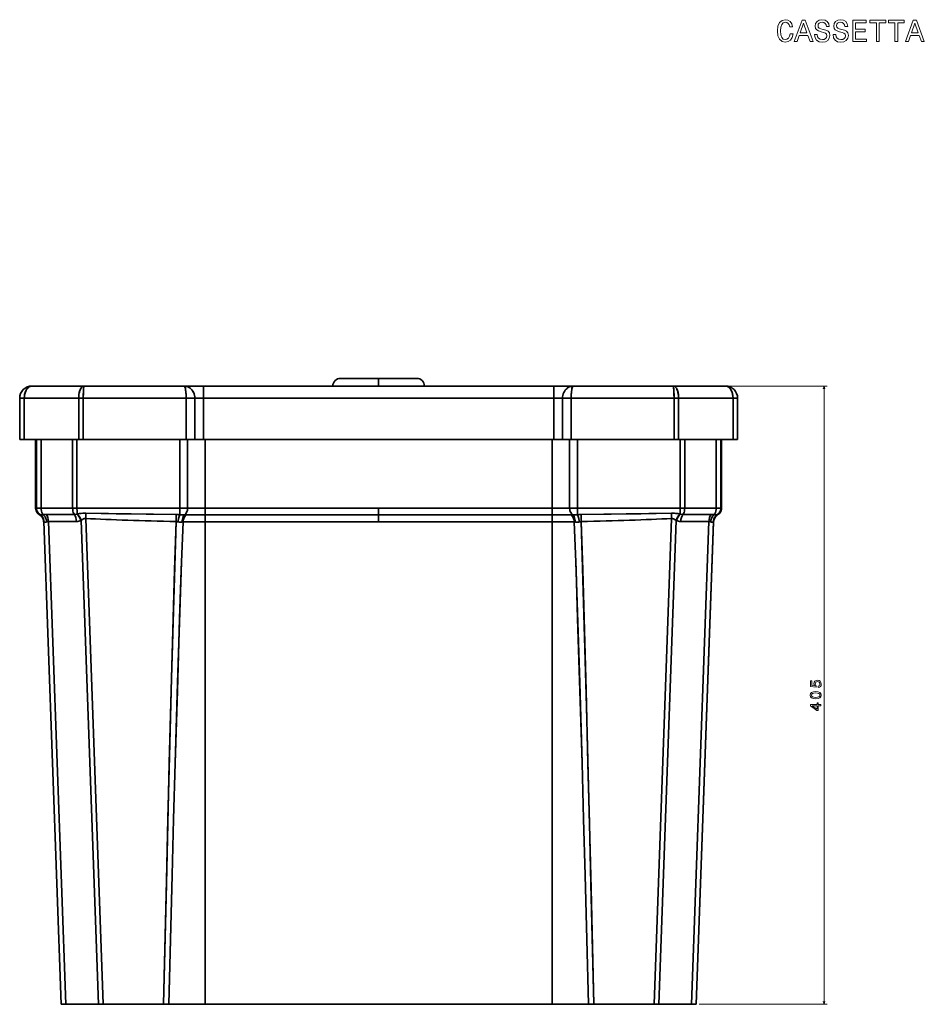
# Model space of a CAD drawing. Extents: x 359 to 1556, y 180 to 1517.
# Tile 2 of 3: x 359 to 952, y 872 to 1517. Entities that reach past the tile are written whole.
import ezdxf

# ---------------------------------------------------------------- set-up
doc = ezdxf.new("R2010")
doc.units = 0

msp = doc.modelspace()

# ---------------------------------------------------------------- linework, layer by layer
at = {"color": 7, "lineweight": 35, "ltscale": 0.000454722}
for p, q in [((367.5, 1277.27), (367.48, 1277.27)), ((821.52, 1277.27), (821.5, 1277.27))]:
    msp.add_line(p, q, dxfattribs=at)
at = {"color": 7, "lineweight": 35, "ltscale": 0.000458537}
msp.add_line((367.5, 1277.27), (367.48, 1277.27), dxfattribs=at)
at = {"color": 7, "lineweight": 35, "ltscale": 0.25}
for p, q in [((377.5, 1277.27), (367.5, 1277.27)), ((821.5, 1277.27), (811.5, 1277.27))]:
    msp.add_line(p, q, dxfattribs=at)
at = {"color": 7, "lineweight": 35}
for p, q in [((367.5, 1277.27), (401.64, 1277.27)), ((401.64, 1277.27), (367.5, 1277.27)), ((564.5, 1277.27), (377.5, 1277.27)), ((401.64, 1277.27), (467.16, 1277.27)), ((467.16, 1277.27), (401.64, 1277.27)), ((479.81, 1277.27), (709.19, 1277.27)), ((709.19, 1277.27), (479.81, 1277.27)), ((594.5, 1277.27), (564.5, 1277.27)), ((594.5, 1277.27), (564.5, 1277.27)), ((569.5, 1282.27), (594.5, 1282.27)), ((594.5, 1282.27), (569.5, 1282.27)), ((619.5, 1282.27), (594.5, 1282.27)), ((594.5, 1282.27), (619.5, 1282.27)), ((624.5, 1277.27), (594.5, 1277.27)), ((624.5, 1277.27), (594.5, 1277.27)), ((811.5, 1277.27), (624.5, 1277.27)), ((721.84, 1277.27), (787.36, 1277.27)), ((787.36, 1277.27), (721.84, 1277.27)), ((787.36, 1277.27), (821.5, 1277.27)), ((821.5, 1277.27), (787.36, 1277.27)), ((359.5, 1269.27), (359.5, 1242.27)), ((359.5, 1242.27), (359.5, 1269.27)), ((362.5, 1269.27), (362.5, 1242.27)), ((362.5, 1242.27), (362.5, 1269.27)), ((362.5, 1269.27), (398.11, 1269.27)), ((398.11, 1269.27), (362.5, 1269.27)), ((398.11, 1269.27), (398.11, 1242.27)), ((398.11, 1242.27), (398.11, 1269.27)), ((401.11, 1269.27), (401.11, 1242.27)), ((401.11, 1242.27), (401.11, 1269.27)), ((401.11, 1269.27), (468.5, 1269.27)), ((468.5, 1269.27), (401.11, 1269.27)), ((468.5, 1269.27), (468.5, 1242.27)), ((468.5, 1242.27), (468.5, 1269.27)), ((474.16, 1269.27), (474.16, 1242.27)), ((474.16, 1242.27), (474.16, 1269.27)), ((709.19, 1269.27), (479.81, 1269.27)), ((479.81, 1242.27), (479.81, 1269.27)), ((479.81, 1269.27), (709.19, 1269.27)), ((479.81, 1269.27), (479.81, 1242.27)), ((709.19, 1269.27), (709.19, 1242.27)), ((709.19, 1242.27), (709.19, 1269.27)), ((714.84, 1242.27), (714.84, 1269.27)), ((714.84, 1269.27), (714.84, 1242.27)), ((720.5, 1269.27), (787.89, 1269.27)), ((720.5, 1242.27), (720.5, 1269.27)), ((720.5, 1269.27), (720.5, 1242.27)), ((787.89, 1269.27), (720.5, 1269.27)), ((787.89, 1242.27), (787.89, 1269.27)), ((787.89, 1269.27), (787.89, 1242.27)), ((790.89, 1242.27), (790.89, 1269.27)), ((790.89, 1269.27), (826.5, 1269.27)), ((790.89, 1269.27), (790.89, 1242.27)), ((826.5, 1269.27), (790.89, 1269.27)), ((826.5, 1242.27), (826.5, 1269.27)), ((826.5, 1269.27), (826.5, 1242.27)), ((829.5, 1242.27), (829.5, 1269.27)), ((829.5, 1242.27), (829.5, 1269.27)), ((829.5, 1269.27), (829.5, 1242.27)), ((398.11, 1242.27), (362.5, 1242.27)), ((362.5, 1242.27), (398.11, 1242.27)), ((369.93, 1197.27), (369.93, 1242.27)), ((369.93, 1197.27), (369.93, 1242.27)), ((369.93, 1197.27), (369.93, 1242.27)), ((370.45, 1242.27), (370.45, 1197.27)), ((370.45, 1242.27), (370.45, 1197.27)), ((373.56, 1197.27), (373.56, 1242.27)), ((373.56, 1242.27), (373.56, 1197.27)), ((394.14, 1242.27), (394.14, 1197.27)), ((394.14, 1242.27), (394.14, 1197.27)), ((397, 1197.27), (397, 1242.27)), ((397, 1242.27), (397, 1197.27)), ((468.5, 1242.27), (401.11, 1242.27)), ((401.11, 1242.27), (468.5, 1242.27)), ((464.28, 1197.27), (464.28, 1242.27)), ((464.28, 1242.27), (464.28, 1197.27)), ((469.45, 1197.27), (469.45, 1242.27)), ((469.45, 1197.27), (469.45, 1242.27)), ((479.81, 1242.27), (709.19, 1242.27)), ((709.19, 1242.27), (479.81, 1242.27)), ((480.97, 1197.27), (480.97, 1242.27)), ((480.97, 1242.27), (480.97, 1197.27)), ((708.03, 1242.27), (708.03, 1197.27)), ((708.03, 1242.27), (708.03, 1197.27)), ((719.55, 1197.27), (719.55, 1242.27)), ((719.55, 1197.27), (719.55, 1242.27)), ((787.89, 1242.27), (720.5, 1242.27)), ((720.5, 1242.27), (787.89, 1242.27)), ((724.72, 1197.27), (724.72, 1242.27)), ((724.72, 1197.27), (724.72, 1242.27)), ((826.5, 1242.27), (790.89, 1242.27)), ((790.89, 1242.27), (826.5, 1242.27)), ((792, 1242.27), (792, 1197.27)), ((792, 1242.27), (792, 1197.27)), ((794.86, 1242.27), (794.86, 1197.27)), ((794.86, 1197.27), (794.86, 1242.27)), ((815.44, 1242.27), (815.44, 1197.27)), ((815.44, 1242.27), (815.44, 1197.27)), ((818.55, 1242.27), (818.55, 1197.27)), ((818.55, 1197.27), (818.55, 1242.27)), ((819.07, 1197.27), (819.07, 1242.27)), ((819.07, 1242.27), (819.07, 1197.27)), ((819.07, 1242.27), (819.07, 1197.27)), ((394.14, 1197.27), (373.56, 1197.27)), ((394.14, 1197.27), (373.56, 1197.27)), ((464.28, 1197.27), (397, 1197.27)), ((464.28, 1197.27), (397, 1197.27)), ((480.97, 1197.27), (594.5, 1197.27)), ((594.5, 1197.27), (480.97, 1197.27)), ((708.03, 1197.27), (594.5, 1197.27)), ((708.03, 1197.27), (594.5, 1197.27)), ((792, 1197.27), (724.72, 1197.27)), ((724.72, 1197.27), (792, 1197.27)), ((815.44, 1197.27), (794.86, 1197.27)), ((794.86, 1197.27), (815.44, 1197.27)), ((375.22, 1188.51), (386.65, 872.27)), ((375.22, 1188.51), (386.65, 872.27)), ((389.74, 872.27), (378.31, 1188.52)), ((378.31, 1188.52), (389.74, 872.27)), ((411.1, 872.27), (399.65, 1189.11)), ((399.65, 1189.11), (411.1, 872.27)), ((414.2, 872.27), (402.7, 1190.46)), ((414.2, 872.27), (402.7, 1190.46)), ((594.5, 1192.99), (480.97, 1192.99)), ((594.5, 1192.99), (480.97, 1192.99)), ((594.5, 1188.28), (480.97, 1188.28)), ((480.97, 1188.28), (594.5, 1188.28)), ((480.97, 872.27), (480.97, 1188.28)), ((480.97, 872.27), (480.97, 1188.28)), ((594.5, 1192.99), (708.03, 1192.99)), ((594.5, 1192.99), (708.03, 1192.99)), ((594.5, 1188.28), (708.03, 1188.28)), ((594.5, 1188.28), (708.03, 1188.28)), ((708.03, 1188.28), (708.03, 872.27)), ((708.03, 872.27), (708.03, 1188.28)), ((786.3, 1190.46), (774.8, 872.27)), ((774.8, 872.27), (786.3, 1190.46)), ((777.9, 872.27), (789.35, 1189.11)), ((777.9, 872.27), (789.35, 1189.11)), ((810.69, 1188.52), (799.26, 872.27)), ((810.69, 1188.52), (799.26, 872.27)), ((813.78, 1188.51), (802.35, 872.27)), ((802.35, 872.27), (813.78, 1188.51)), ((802.35, 872.27), (813.77, 1188.19)), ((411.1, 872.27), (389.74, 872.27)), ((389.74, 872.27), (411.1, 872.27)), ((453.71, 872.27), (414.2, 872.27)), ((414.2, 872.27), (453.71, 872.27)), ((457.16, 872.27), (480.97, 872.27)), ((480.97, 872.27), (457.16, 872.27)), ((708.03, 872.27), (480.97, 872.27)), ((480.97, 872.27), (708.03, 872.27)), ((708.03, 872.27), (731.84, 872.27)), ((731.84, 872.27), (708.03, 872.27)), ((774.8, 872.27), (735.29, 872.27)), ((735.29, 872.27), (774.8, 872.27)), ((799.26, 872.27), (777.9, 872.27)), ((777.9, 872.27), (799.26, 872.27))]:
    msp.add_line(p, q, dxfattribs=at)
at = {"color": 7, "lineweight": 35, "ltscale": 0.000830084}
for p, q in [((377.47, 1277.27), (377.5, 1277.27)), ((811.5, 1277.27), (811.53, 1277.27))]:
    msp.add_line(p, q, dxfattribs=at)
at = {"color": 7, "lineweight": 35, "ltscale": 9.00269e-05}
for p, q in [((377.5, 1277.27), (377.5, 1277.27)), ((377.5, 1277.27), (377.5, 1277.27)), ((811.5, 1277.27), (811.5, 1277.27))]:
    msp.add_line(p, q, dxfattribs=at)
at = {"color": 7, "lineweight": 35, "ltscale": 0.316228}
for p, q in [((479.81, 1277.27), (467.16, 1277.27)), ((467.16, 1277.27), (479.81, 1277.27)), ((721.84, 1277.27), (709.19, 1277.27)), ((709.19, 1277.27), (721.84, 1277.27))]:
    msp.add_line(p, q, dxfattribs=at)
at = {"color": 7, "lineweight": 35, "ltscale": 0.2}
for p, q in [((479.81, 1277.27), (479.81, 1269.27)), ((479.81, 1277.27), (479.81, 1269.27)), ((709.19, 1269.27), (709.19, 1277.27)), ((709.19, 1269.27), (709.19, 1277.27))]:
    msp.add_line(p, q, dxfattribs=at)
at = {"color": 7, "lineweight": 35, "ltscale": 0.099039}
msp.add_line((573.58, 1282.27), (569.62, 1282.27), dxfattribs=at)
at = {"color": 7, "lineweight": 35, "ltscale": 0.221896}
msp.add_line((582.59, 1282.27), (573.71, 1282.27), dxfattribs=at)
at = {"color": 7, "lineweight": 35, "ltscale": 0.294623}
msp.add_line((594.5, 1282.27), (582.72, 1282.27), dxfattribs=at)
at = {"color": 7, "lineweight": 35, "ltscale": 0.125}
for p, q in [((594.5, 1277.27), (594.5, 1282.27)), ((594.5, 1282.27), (594.5, 1277.27))]:
    msp.add_line(p, q, dxfattribs=at)
at = {"color": 7, "lineweight": 35, "ltscale": 0.0004593}
msp.add_line((821.5, 1277.27), (821.52, 1277.27), dxfattribs=at)
at = {"color": 7, "lineweight": 13}
for p, q in [((823.5, 1277.27), (888.08, 1277.27)), ((886.08, 872.27), (886.08, 1277.27)), ((804.35, 872.27), (888.08, 872.27))]:
    msp.add_line(p, q, dxfattribs=at)
at = {"color": 7, "lineweight": 35, "ltscale": 0.075}
for p, q in [((362.5, 1269.27), (359.5, 1269.27)), ((362.5, 1269.27), (359.5, 1269.27)), ((401.11, 1269.27), (398.11, 1269.27)), ((401.11, 1269.27), (398.11, 1269.27)), ((790.89, 1269.27), (787.89, 1269.27)), ((787.89, 1269.27), (790.89, 1269.27)), ((829.5, 1269.27), (826.5, 1269.27)), ((826.5, 1269.27), (829.5, 1269.27)), ((359.5, 1242.27), (362.5, 1242.27)), ((362.5, 1242.27), (359.5, 1242.27)), ((398.11, 1242.27), (401.11, 1242.27)), ((401.11, 1242.27), (398.11, 1242.27)), ((787.89, 1242.27), (790.89, 1242.27)), ((790.89, 1242.27), (787.89, 1242.27)), ((826.5, 1242.27), (829.5, 1242.27)), ((829.5, 1242.27), (826.5, 1242.27))]:
    msp.add_line(p, q, dxfattribs=at)
at = {"color": 7, "lineweight": 35, "ltscale": 0.141422}
for p, q in [((474.16, 1269.27), (468.5, 1269.27)), ((474.16, 1269.27), (468.5, 1269.27)), ((474.16, 1269.27), (479.81, 1269.27)), ((479.81, 1269.27), (474.16, 1269.27)), ((709.19, 1269.27), (714.84, 1269.27)), ((714.84, 1269.27), (709.19, 1269.27)), ((720.5, 1269.27), (714.84, 1269.27)), ((714.84, 1269.27), (720.5, 1269.27)), ((468.5, 1242.27), (474.16, 1242.27)), ((474.16, 1242.27), (468.5, 1242.27)), ((474.16, 1242.27), (479.81, 1242.27)), ((479.81, 1242.27), (474.16, 1242.27)), ((709.19, 1242.27), (714.84, 1242.27)), ((714.84, 1242.27), (709.19, 1242.27)), ((714.84, 1242.27), (720.5, 1242.27)), ((720.5, 1242.27), (714.84, 1242.27))]:
    msp.add_line(p, q, dxfattribs=at)
at = {"color": 7, "lineweight": 35, "ltscale": 0.013077}
for p, q in [((370.45, 1197.27), (369.93, 1197.27)), ((370.45, 1197.27), (369.93, 1197.27)), ((819.07, 1197.27), (818.55, 1197.27)), ((818.55, 1197.27), (819.07, 1197.27))]:
    msp.add_line(p, q, dxfattribs=at)
at = {"color": 7, "lineweight": 35, "ltscale": 0.077621}
for p, q in [((373.56, 1197.27), (370.45, 1197.27)), ((373.56, 1197.27), (370.45, 1197.27)), ((815.44, 1197.27), (818.55, 1197.27)), ((815.44, 1197.27), (818.55, 1197.27)), ((414.2, 872.27), (411.1, 872.27)), ((411.1, 872.27), (414.2, 872.27)), ((777.9, 872.27), (774.8, 872.27)), ((774.8, 872.27), (777.9, 872.27))]:
    msp.add_line(p, q, dxfattribs=at)
at = {"color": 7, "lineweight": 35, "ltscale": 0.071623}
for p, q in [((397, 1197.27), (394.14, 1197.27)), ((397, 1197.27), (394.14, 1197.27)), ((792, 1197.27), (794.86, 1197.27)), ((792, 1197.27), (794.86, 1197.27))]:
    msp.add_line(p, q, dxfattribs=at)
at = {"color": 7, "lineweight": 35, "ltscale": 0.005282}
for p, q in [((397.07, 1193.42), (396.87, 1193.35)), ((397.07, 1193.42), (396.87, 1193.35)), ((792.13, 1193.35), (791.93, 1193.42)), ((791.93, 1193.42), (792.13, 1193.35))]:
    msp.add_line(p, q, dxfattribs=at)
at = {"color": 7, "lineweight": 35, "ltscale": 0.129437}
for p, q in [((469.45, 1197.27), (464.28, 1197.27)), ((469.45, 1197.27), (464.28, 1197.27)), ((719.55, 1197.27), (724.72, 1197.27)), ((719.55, 1197.27), (724.72, 1197.27))]:
    msp.add_line(p, q, dxfattribs=at)
at = {"color": 7, "lineweight": 35, "ltscale": 0.288014}
for p, q in [((469.45, 1197.27), (480.97, 1197.27)), ((469.45, 1197.27), (480.97, 1197.27)), ((719.55, 1197.27), (708.03, 1197.27)), ((719.55, 1197.27), (708.03, 1197.27))]:
    msp.add_line(p, q, dxfattribs=at)
at = {"color": 7, "lineweight": 35, "ltscale": 0.106863}
for p, q in [((480.97, 1197.27), (480.97, 1192.99)), ((480.97, 1197.27), (480.97, 1192.99)), ((594.5, 1197.27), (594.5, 1192.99)), ((594.5, 1192.99), (594.5, 1197.27)), ((708.03, 1197.27), (708.03, 1192.99)), ((708.03, 1197.27), (708.03, 1192.99))]:
    msp.add_line(p, q, dxfattribs=at)
at = {"color": 7, "lineweight": 35, "ltscale": 0.000138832}
msp.add_line((372.45, 1192.98), (372.46, 1192.97), dxfattribs=at)
at = {"color": 7, "lineweight": 35, "ltscale": 0.00172}
for p, q in [((372.45, 1192.98), (372.51, 1192.94)), ((372.45, 1192.98), (372.51, 1192.94)), ((816.55, 1192.98), (816.49, 1192.94)), ((816.55, 1192.98), (816.49, 1192.94))]:
    msp.add_line(p, q, dxfattribs=at)
at = {"color": 7, "lineweight": 35, "ltscale": 0.000138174}
for p, q in [((372.45, 1192.98), (372.46, 1192.97)), ((816.55, 1192.98), (816.54, 1192.97))]:
    msp.add_line(p, q, dxfattribs=at)
at = {"color": 7, "lineweight": 35, "ltscale": 0.001588}
for p, q in [((372.46, 1192.97), (372.51, 1192.94)), ((816.54, 1192.97), (816.49, 1192.94))]:
    msp.add_line(p, q, dxfattribs=at)
at = {"color": 7, "lineweight": 35, "ltscale": 0.000786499}
msp.add_line((372.53, 1192.93), (372.56, 1192.91), dxfattribs=at)
at = {"color": 7, "lineweight": 35, "ltscale": 0.000787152}
for p, q in [((372.53, 1192.93), (372.56, 1192.91)), ((816.47, 1192.93), (816.44, 1192.91))]:
    msp.add_line(p, q, dxfattribs=at)
at = {"color": 7, "lineweight": 35, "ltscale": 0.008034}
for p, q in [((375.23, 1188.19), (375.22, 1188.51)), ((813.77, 1188.19), (813.78, 1188.51))]:
    msp.add_line(p, q, dxfattribs=at)
at = {"color": 7, "lineweight": 35, "ltscale": 0.460018}
msp.add_line((395.3, 1193.09), (376.9, 1193.08), dxfattribs=at)
msp.add_line((395.3, 1193.09), (376.9, 1193.08), dxfattribs=at)
at = {"color": 7, "lineweight": 35, "ltscale": 0.459804}
for p, q in [((378.31, 1188.52), (396.7, 1188.54)), ((396.7, 1188.54), (378.31, 1188.52))]:
    msp.add_line(p, q, dxfattribs=at)
at = {"color": 7, "lineweight": 35, "ltscale": 0.006103}
for p, q in [((399.65, 1189.11), (399.83, 1189.27)), ((399.83, 1189.27), (399.65, 1189.11)), ((789.17, 1189.27), (789.35, 1189.11)), ((789.17, 1189.27), (789.35, 1189.11))]:
    msp.add_line(p, q, dxfattribs=at)
at = {"color": 7, "lineweight": 35, "ltscale": 0.364199}
msp.add_line((480.97, 1188.28), (466.41, 1188.28), dxfattribs=at)
msp.add_line((480.97, 1188.28), (466.41, 1188.28), dxfattribs=at)
at = {"color": 7, "lineweight": 35, "ltscale": 0.30993}
for p, q in [((480.97, 1192.99), (468.58, 1192.99)), ((480.97, 1192.99), (468.58, 1192.99)), ((708.03, 1192.99), (720.42, 1192.99)), ((708.03, 1192.99), (720.42, 1192.99))]:
    msp.add_line(p, q, dxfattribs=at)
at = {"color": 7, "lineweight": 35, "ltscale": 0.11777}
for p, q in [((480.97, 1192.99), (480.97, 1188.28)), ((480.97, 1192.99), (480.97, 1188.28)), ((594.5, 1192.99), (594.5, 1188.28)), ((594.5, 1188.28), (594.5, 1192.99)), ((708.03, 1192.99), (708.03, 1188.28)), ((708.03, 1192.99), (708.03, 1188.28))]:
    msp.add_line(p, q, dxfattribs=at)
at = {"color": 7, "lineweight": 35, "ltscale": 0.3642}
msp.add_line((708.03, 1188.28), (722.59, 1188.28), dxfattribs=at)
msp.add_line((708.03, 1188.28), (722.59, 1188.28), dxfattribs=at)
at = {"color": 7, "lineweight": 35, "ltscale": 0.459806}
msp.add_line((792.3, 1188.54), (810.69, 1188.52), dxfattribs=at)
msp.add_line((792.3, 1188.54), (810.69, 1188.52), dxfattribs=at)
at = {"color": 7, "lineweight": 35, "ltscale": 0.460017}
for p, q in [((812.1, 1193.08), (793.7, 1193.09)), ((793.7, 1193.09), (812.1, 1193.08))]:
    msp.add_line(p, q, dxfattribs=at)
at = {"color": 7, "lineweight": 35, "ltscale": 0.00132}
msp.add_line((813.78, 1193.04), (813.72, 1193.04), dxfattribs=at)
msp.add_line((813.78, 1193.04), (813.72, 1193.04), dxfattribs=at)
at = {"color": 7, "lineweight": 35, "ltscale": 0.00078846}
msp.add_line((816.47, 1192.93), (816.44, 1192.91), dxfattribs=at)
at = {"color": 7, "lineweight": 35, "ltscale": 0.000135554}
msp.add_line((816.54, 1192.97), (816.55, 1192.98), dxfattribs=at)
at = {"color": 7, "lineweight": 35, "ltscale": 0.077345}
for p, q in [((389.74, 872.27), (386.65, 872.27)), ((386.65, 872.27), (389.74, 872.27)), ((802.35, 872.27), (799.26, 872.27)), ((799.26, 872.27), (802.35, 872.27))]:
    msp.add_line(p, q, dxfattribs=at)
at = {"color": 7, "lineweight": 35, "ltscale": 0.08613}
for p, q in [((457.16, 872.27), (453.71, 872.27)), ((735.29, 872.27), (731.84, 872.27))]:
    msp.add_line(p, q, dxfattribs=at)
at = {"color": 7, "lineweight": 35, "ltscale": 0.086131}
for p, q in [((453.71, 872.27), (457.16, 872.27)), ((731.84, 872.27), (735.29, 872.27))]:
    msp.add_line(p, q, dxfattribs=at)
at = {"color": 7, "lineweight": 13}
for points in [[(863.84, 1508.05), (863.44, 1506.35), (862.77, 1505.14), (861.84, 1504.4), (860.75, 1504.15), (859.44, 1504.52), (858.41, 1505.61), (857.73, 1507.38), (857.51, 1509.84), (857.73, 1512.28), (858.39, 1514.08), (859.42, 1515.17), (860.75, 1515.55), (861.72, 1515.35), (862.55, 1514.79), (863.19, 1513.88), (863.64, 1512.63), (865.55, 1512.63), (864.95, 1514.54), (863.9, 1516), (862.47, 1516.9), (860.75, 1517.23), (858.62, 1516.72), (856.98, 1515.31), (855.93, 1512.99), (855.57, 1509.84), (855.93, 1506.7), (856.98, 1504.38), (858.62, 1502.94), (860.75, 1502.46), (862.63, 1502.84), (864.14, 1503.91), (865.21, 1505.67), (865.78, 1508.05)], [(866.58, 1502.84), (868.44, 1502.84), (869.91, 1506.96), (875.5, 1506.96), (876.97, 1502.84), (878.87, 1502.84), (873.74, 1516.86), (871.69, 1516.86)], [(881.67, 1507.46), (879.84, 1507.46), (880.24, 1505.32), (881.25, 1503.75), (882.8, 1502.8), (884.9, 1502.46), (886.98, 1502.78), (888.53, 1503.67), (889.52, 1505.06), (889.88, 1506.9), (889.58, 1508.55), (888.73, 1509.62), (887.36, 1510.33), (885.53, 1510.85), (883.95, 1511.23), (882.92, 1511.68), (882.34, 1512.32), (882.16, 1513.33), (882.34, 1514.24), (882.86, 1514.93), (883.67, 1515.39), (884.78, 1515.55), (885.91, 1515.35), (886.8, 1514.81), (887.38, 1513.9), (887.66, 1512.67), (889.5, 1512.67), (889.5, 1512.71), (889.18, 1514.6), (888.23, 1516.02), (886.74, 1516.9), (884.72, 1517.21), (882.9, 1516.9), (881.49, 1516.06), (880.58, 1514.74), (880.26, 1513.05), (880.52, 1511.54), (881.29, 1510.51), (882.5, 1509.82), (884.15, 1509.3), (885.79, 1508.83), (887.02, 1508.39), (887.77, 1507.74), (888.03, 1506.7), (887.79, 1505.63), (887.16, 1504.82), (886.21, 1504.32), (884.98, 1504.15), (883.61, 1504.38), (882.56, 1505.02), (881.89, 1506.07)], [(893.82, 1507.46), (891.98, 1507.46), (892.38, 1505.32), (893.39, 1503.75), (894.95, 1502.8), (897.04, 1502.46), (899.12, 1502.78), (900.68, 1503.67), (901.66, 1505.06), (902.03, 1506.9), (901.72, 1508.55), (900.88, 1509.62), (899.51, 1510.33), (897.67, 1510.85), (896.1, 1511.23), (895.07, 1511.68), (894.48, 1512.32), (894.3, 1513.33), (894.48, 1514.24), (895.01, 1514.93), (895.81, 1515.39), (896.92, 1515.55), (898.05, 1515.35), (898.94, 1514.81), (899.53, 1513.9), (899.81, 1512.67), (901.64, 1512.67), (901.64, 1512.71), (901.32, 1514.6), (900.37, 1516.02), (898.88, 1516.9), (896.86, 1517.21), (895.05, 1516.9), (893.64, 1516.06), (892.73, 1514.74), (892.4, 1513.05), (892.67, 1511.54), (893.43, 1510.51), (894.64, 1509.82), (896.3, 1509.3), (897.93, 1508.83), (899.16, 1508.39), (899.91, 1507.74), (900.17, 1506.7), (899.93, 1505.63), (899.3, 1504.82), (898.36, 1504.32), (897.13, 1504.15), (895.75, 1504.38), (894.7, 1505.02), (894.04, 1506.07)], [(904.91, 1502.84), (913.79, 1502.84), (913.79, 1504.54), (906.77, 1504.54), (906.77, 1509.28), (913.02, 1509.28), (913.02, 1510.95), (906.77, 1510.95), (906.77, 1515.15), (913.63, 1515.15), (913.63, 1516.84), (904.91, 1516.84)], [(920.36, 1502.84), (922.22, 1502.84), (922.22, 1515.15), (926.46, 1515.15), (926.46, 1516.84), (916.11, 1516.84), (916.11, 1515.15), (920.36, 1515.15)], [(932.51, 1502.84), (934.36, 1502.84), (934.36, 1515.15), (938.6, 1515.15), (938.6, 1516.84), (928.25, 1516.84), (928.25, 1515.15), (932.51, 1515.15)], [(939.45, 1502.84), (941.3, 1502.84), (942.78, 1506.96), (948.36, 1506.96), (949.84, 1502.84), (951.73, 1502.84), (946.61, 1516.86), (944.55, 1516.86)], [(870.56, 1508.67), (872.72, 1514.85), (874.87, 1508.67)], [(943.42, 1508.67), (945.58, 1514.85), (947.74, 1508.67)], [(882.25, 1079.74), (883.08, 1079.96), (883.73, 1080.46), (884.13, 1081.18), (884.28, 1082.11), (884.1, 1083.13), (883.61, 1083.93), (882.82, 1084.43), (881.81, 1084.62), (880.87, 1084.45), (880.14, 1083.97), (879.66, 1083.21), (879.49, 1082.23), (879.61, 1081.47), (879.94, 1080.89), (878.06, 1081.17), (878.06, 1084.24), (877.23, 1084.24), (877.23, 1080.5), (880.94, 1079.94), (880.94, 1080.75), (880.47, 1081.33), (880.3, 1082.08), (880.41, 1082.73), (880.73, 1083.22), (881.23, 1083.53), (881.86, 1083.64), (882.5, 1083.53), (882.99, 1083.21), (883.3, 1082.72), (883.41, 1082.08), (883.34, 1081.55), (883.11, 1081.13), (882.75, 1080.83), (882.25, 1080.68)], [(880.66, 1072.34), (882.24, 1072.49), (883.37, 1072.96), (884.06, 1073.72), (884.28, 1074.77), (884.06, 1075.81), (883.37, 1076.56), (882.24, 1077.03), (880.66, 1077.19), (879.09, 1077.03), (878.46, 1076.84), (877.95, 1076.56), (877.26, 1075.81), (877.03, 1074.77), (877.26, 1073.72), (877.96, 1072.96), (879.09, 1072.49)], [(880.66, 1073.31), (879.44, 1073.39), (878.56, 1073.64), (878.05, 1074.09), (877.87, 1074.77), (878.05, 1075.44), (878.56, 1075.89), (879.44, 1076.14), (880.66, 1076.22), (881.89, 1076.14), (882.77, 1075.89), (883.28, 1075.44), (883.45, 1074.77), (883.28, 1074.09), (882.77, 1073.64), (881.89, 1073.39)], [(884.08, 1067.85), (884.08, 1068.76), (882.35, 1068.76), (882.35, 1069.76), (881.54, 1069.76), (881.54, 1068.76), (877.23, 1068.76), (877.23, 1067.84), (881.46, 1064.78), (882.35, 1064.78), (882.35, 1067.85)], [(881.54, 1065.62), (878.4, 1067.85), (881.54, 1067.85)]]:
    msp.add_lwpolyline(points, close=True, dxfattribs=at)
at = {"color": 7, "lineweight": 35}
for points in [[(362.5, 1269.27), (362.56, 1270.51), (362.74, 1271.73), (363.04, 1272.9), (363.46, 1273.99), (363.71, 1274.49), (363.99, 1274.97), (364.58, 1275.77), (364.91, 1276.11), (365.26, 1276.42), (365.74, 1276.76), (366.25, 1277.02), (366.78, 1277.19), (367.14, 1277.25), (367.5, 1277.27)], [(401.64, 1277.27), (401.27, 1277.22), (400.9, 1277.09), (400.54, 1276.87), (400.28, 1276.65), (400.03, 1276.39), (399.57, 1275.75), (399.19, 1275.02), (398.85, 1274.19), (398.58, 1273.27), (398.42, 1272.55), (398.29, 1271.8), (398.15, 1270.55), (398.11, 1269.27)], [(401.64, 1277.27), (401.27, 1277.22), (400.9, 1277.09), (400.54, 1276.87), (400.29, 1276.66), (400.04, 1276.4), (399.6, 1275.8), (399.22, 1275.09), (398.89, 1274.29), (398.68, 1273.65), (398.51, 1272.98), (398.29, 1271.78), (398.15, 1270.53), (398.11, 1269.27)], [(401.64, 1277.27), (401.62, 1277.26), (401.6, 1277.25), (401.57, 1277.19), (401.52, 1277.06), (401.43, 1276.61), (401.33, 1275.74), (401.25, 1274.65), (401.19, 1273.42), (401.13, 1271.39), (401.11, 1269.27)], [(401.11, 1269.27), (401.16, 1272.83), (401.23, 1274.44), (401.33, 1275.79), (401.45, 1276.7), (401.51, 1277.01), (401.57, 1277.2), (401.61, 1277.25), (401.63, 1277.27), (401.64, 1277.27)], [(467.16, 1277.27), (467.28, 1277.24), (467.39, 1277.14), (467.5, 1276.98), (467.67, 1276.64), (467.82, 1276.17), (467.97, 1275.56), (468.11, 1274.84), (468.32, 1273.19), (468.45, 1271.35), (468.5, 1269.27)], [(467.16, 1277.27), (467.26, 1277.25), (467.35, 1277.19), (467.49, 1277), (467.64, 1276.72), (467.81, 1276.22), (467.96, 1275.6), (468.13, 1274.68), (468.27, 1273.67), (468.44, 1271.52), (468.5, 1269.27)], [(467.16, 1277.27), (467.96, 1277.21), (468.74, 1277.05), (469.51, 1276.78), (470.25, 1276.41), (471.01, 1275.89), (471.72, 1275.27), (472.35, 1274.56), (472.9, 1273.78), (473.35, 1272.93), (473.7, 1272.06), (473.95, 1271.15), (474.11, 1270.21), (474.16, 1269.27)], [(474.16, 1269.27), (474.1, 1270.28), (473.92, 1271.27), (473.64, 1272.23), (473.25, 1273.15), (472.75, 1274), (472.18, 1274.77), (471.53, 1275.45), (470.81, 1276.04), (470.03, 1276.53), (469.21, 1276.9), (468.53, 1277.1), (467.85, 1277.23), (467.16, 1277.27)], [(721.84, 1277.27), (721.04, 1277.21), (720.26, 1277.05), (719.49, 1276.78), (718.75, 1276.41), (717.99, 1275.89), (717.28, 1275.27), (716.65, 1274.56), (716.1, 1273.78), (715.65, 1272.93), (715.3, 1272.06), (715.05, 1271.15), (714.89, 1270.21), (714.84, 1269.27)], [(721.84, 1277.27), (720.99, 1277.21), (720.15, 1277.02), (719.33, 1276.71), (718.55, 1276.28), (717.82, 1275.75), (717.17, 1275.16), (716.58, 1274.48), (716.07, 1273.73), (715.65, 1272.92), (715.3, 1272.05), (715.05, 1271.15), (714.89, 1270.22), (714.84, 1269.27)], [(720.5, 1269.27), (720.55, 1271.32), (720.69, 1273.26), (720.92, 1274.98), (721.13, 1276), (721.38, 1276.76), (721.52, 1277.02), (721.66, 1277.19), (721.75, 1277.25), (721.84, 1277.27)], [(721.84, 1277.27), (721.74, 1277.25), (721.65, 1277.19), (721.51, 1277), (721.36, 1276.72), (721.19, 1276.22), (721.04, 1275.6), (720.87, 1274.68), (720.73, 1273.67), (720.56, 1271.52), (720.5, 1269.27)], [(790.89, 1269.27), (790.83, 1270.81), (790.63, 1272.3), (790.47, 1273.05), (790.28, 1273.77), (790.07, 1274.39), (789.84, 1274.96), (789.42, 1275.76), (788.95, 1276.41), (788.68, 1276.69), (788.4, 1276.91), (788.14, 1277.07), (787.86, 1277.19), (787.61, 1277.25), (787.36, 1277.27)], [(787.36, 1277.27), (787.73, 1277.22), (788.1, 1277.09), (788.46, 1276.87), (788.71, 1276.66), (788.96, 1276.4), (789.4, 1275.8), (789.78, 1275.09), (790.11, 1274.29), (790.32, 1273.65), (790.49, 1272.98), (790.71, 1271.78), (790.85, 1270.53), (790.89, 1269.27)], [(787.36, 1277.27), (787.38, 1277.26), (787.4, 1277.25), (787.43, 1277.19), (787.48, 1277.06), (787.57, 1276.61), (787.67, 1275.74), (787.75, 1274.65), (787.81, 1273.42), (787.87, 1271.39), (787.89, 1269.27)], [(787.36, 1277.27), (787.37, 1277.27), (787.39, 1277.25), (787.41, 1277.22), (787.46, 1277.12), (787.52, 1276.87), (787.64, 1276.02), (787.77, 1274.29), (787.86, 1272.16), (787.89, 1269.27)], [(821.5, 1277.27), (822.03, 1277.22), (822.55, 1277.09), (823.05, 1276.87), (823.41, 1276.67), (823.75, 1276.42), (824.1, 1276.11), (824.42, 1275.76), (824.74, 1275.36), (825.03, 1274.93), (825.54, 1273.97), (825.95, 1272.92), (826.25, 1271.79), (826.44, 1270.54), (826.5, 1269.27)], [(369.93, 1197.27), (370.01, 1196.41), (370.23, 1195.58), (370.61, 1194.8), (371.11, 1194.09), (371.73, 1193.48), (372.45, 1192.98)], [(369.93, 1197.27), (369.99, 1196.51), (370.17, 1195.77), (370.46, 1195.07), (370.86, 1194.41), (371.36, 1193.82), (371.94, 1193.31), (372.46, 1192.97)], [(369.93, 1197.27), (370.01, 1196.41), (370.23, 1195.58), (370.61, 1194.8), (371.11, 1194.09), (371.73, 1193.48), (372.45, 1192.98)], [(370.45, 1197.27), (370.52, 1196.44), (370.74, 1195.63), (371.09, 1194.87), (371.56, 1194.18), (372.14, 1193.57), (372.82, 1193.07)], [(370.45, 1197.27), (370.52, 1196.44), (370.74, 1195.63), (371.09, 1194.87), (371.56, 1194.18), (372.14, 1193.57), (372.82, 1193.07)], [(372.82, 1193.07), (372.63, 1193.18), (372.61, 1193.19), (372.61, 1193.19)], [(372.82, 1193.07), (372.63, 1193.18), (372.61, 1193.19), (372.61, 1193.19)], [(373.56, 1197.27), (373.61, 1196.28), (373.76, 1195.32), (374.02, 1194.42), (374.19, 1193.99), (374.39, 1193.6), (374.79, 1193.01)], [(373.56, 1197.27), (373.61, 1196.28), (373.76, 1195.32), (374.02, 1194.41), (374.19, 1193.99), (374.39, 1193.6), (374.79, 1193.01)], [(394.14, 1197.27), (394.18, 1196.31), (394.33, 1195.38), (394.57, 1194.49), (394.92, 1193.69), (395.3, 1193.09)], [(394.14, 1197.27), (394.18, 1196.31), (394.33, 1195.38), (394.57, 1194.49), (394.92, 1193.69), (395.3, 1193.09)], [(397, 1197.27), (397.02, 1195.23), (397.07, 1193.42)], [(397, 1197.27), (397.02, 1195.23), (397.07, 1193.42)], [(402.88, 1193.98), (401.83, 1193.98), (400.77, 1193.93), (399.73, 1193.83), (398.71, 1193.7), (397.07, 1193.42)], [(402.88, 1193.98), (401.83, 1193.98), (400.78, 1193.93), (399.74, 1193.83), (398.71, 1193.7), (397.07, 1193.42)], [(462.02, 1193.06), (442.31, 1193.31), (422.62, 1193.61), (402.88, 1193.98)], [(462.02, 1193.06), (432.49, 1193.45), (417.69, 1193.7), (402.88, 1193.98)], [(464.28, 1197.27), (464.32, 1194.2), (464.37, 1192.97)], [(464.28, 1197.27), (464.32, 1194.2), (464.37, 1192.97)], [(469.45, 1197.27), (469.4, 1196.5), (469.26, 1195.74), (469.01, 1195.01), (468.67, 1194.34), (468.31, 1193.81), (467.89, 1193.35), (467.42, 1192.95)], [(469.45, 1197.27), (469.4, 1196.5), (469.26, 1195.74), (469.01, 1195.01), (468.67, 1194.34), (468.31, 1193.81), (467.89, 1193.35), (467.42, 1192.95)], [(719.55, 1197.27), (719.6, 1196.5), (719.74, 1195.74), (719.99, 1195.01), (720.33, 1194.34), (720.69, 1193.81), (721.11, 1193.35), (721.58, 1192.95)], [(719.55, 1197.27), (719.6, 1196.5), (719.74, 1195.74), (719.99, 1195.01), (720.33, 1194.34), (720.69, 1193.81), (721.11, 1193.35), (721.58, 1192.95)], [(724.72, 1197.27), (724.68, 1194.2), (724.63, 1192.97)], [(724.72, 1197.27), (724.68, 1194.2), (724.63, 1192.97)], [(786.12, 1193.98), (766.38, 1193.61), (746.69, 1193.31), (726.98, 1193.06)], [(726.98, 1193.06), (756.51, 1193.45), (771.31, 1193.7), (786.12, 1193.98)], [(791.93, 1193.42), (790.44, 1193.68), (788.91, 1193.87), (787.35, 1193.98), (786.12, 1193.98)], [(786.12, 1193.98), (787.17, 1193.98), (788.22, 1193.93), (789.26, 1193.83), (790.29, 1193.7), (791.93, 1193.42)], [(792, 1197.27), (791.98, 1195.23), (791.93, 1193.42)], [(792, 1197.27), (791.98, 1195.23), (791.93, 1193.42)], [(794.86, 1197.27), (794.82, 1196.31), (794.67, 1195.38), (794.43, 1194.49), (794.08, 1193.69), (793.7, 1193.09)], [(794.86, 1197.27), (794.82, 1196.31), (794.67, 1195.38), (794.43, 1194.49), (794.08, 1193.69), (793.7, 1193.09)], [(815.44, 1197.27), (815.39, 1196.28), (815.24, 1195.32), (814.98, 1194.42), (814.81, 1193.99), (814.61, 1193.6), (814.21, 1193.01)], [(815.44, 1197.27), (815.39, 1196.28), (815.24, 1195.32), (814.98, 1194.41), (814.81, 1193.99), (814.61, 1193.6), (814.21, 1193.01)], [(818.55, 1197.27), (818.48, 1196.44), (818.26, 1195.63), (817.91, 1194.87), (817.44, 1194.18), (816.86, 1193.57), (816.18, 1193.07)], [(818.55, 1197.27), (818.48, 1196.44), (818.26, 1195.63), (817.91, 1194.87), (817.44, 1194.18), (816.86, 1193.57), (816.18, 1193.07)], [(816.39, 1193.19), (816.39, 1193.19), (816.37, 1193.18), (816.18, 1193.07)], [(816.18, 1193.07), (816.37, 1193.18), (816.39, 1193.19), (816.39, 1193.19)], [(819.07, 1197.27), (819.01, 1196.51), (818.83, 1195.77), (818.54, 1195.07), (818.14, 1194.41), (817.64, 1193.82), (817.06, 1193.31), (816.54, 1192.97)], [(819.07, 1197.27), (818.99, 1196.41), (818.77, 1195.58), (818.39, 1194.8), (817.89, 1194.09), (817.27, 1193.48), (816.55, 1192.98)], [(819.07, 1197.27), (818.99, 1196.41), (818.77, 1195.58), (818.39, 1194.8), (817.89, 1194.09), (817.27, 1193.48), (816.55, 1192.98)], [(372.35, 1193.05), (373.15, 1192.46), (373.51, 1192.13), (373.84, 1191.76), (374.15, 1191.37), (374.41, 1190.96), (374.64, 1190.53), (374.84, 1190.08), (375.04, 1189.47), (375.17, 1188.83), (375.23, 1188.19)], [(372.35, 1193.05), (373.15, 1192.47), (373.51, 1192.13), (373.84, 1191.76), (374.14, 1191.38), (374.41, 1190.97), (374.83, 1190.1), (374.99, 1189.64), (375.11, 1189.17), (375.19, 1188.69), (375.23, 1188.21)], [(372.53, 1192.93), (372.51, 1192.94), (372.51, 1192.94), (372.52, 1192.94), (372.68, 1192.83), (373.37, 1192.26), (374.02, 1191.54), (374.54, 1190.74), (374.92, 1189.87), (375.15, 1188.95), (375.23, 1188.21)], [(374.79, 1193.01), (373.89, 1192.92), (373.5, 1192.92), (373.18, 1192.95), (372.98, 1193), (372.82, 1193.07)], [(374.79, 1193.01), (374.19, 1192.94), (373.64, 1192.92), (373.17, 1192.95), (372.97, 1193), (372.82, 1193.07)], [(372.82, 1193.07), (373.57, 1192.5), (374.22, 1191.82), (374.74, 1191.04), (375.12, 1190.19), (375.36, 1189.28), (375.44, 1188.34)], [(372.82, 1193.07), (373.57, 1192.5), (374.22, 1191.82), (374.74, 1191.04), (375.12, 1190.19), (375.36, 1189.28), (375.44, 1188.34)], [(374.79, 1193.01), (375.17, 1192.68), (375.52, 1192.32), (375.84, 1191.92), (376.14, 1191.48), (376.65, 1190.54), (376.86, 1190.01), (377.05, 1189.47), (377.3, 1188.34)], [(374.79, 1193.01), (375.17, 1192.68), (375.52, 1192.32), (375.84, 1191.92), (376.14, 1191.48), (376.65, 1190.54), (376.86, 1190.01), (377.05, 1189.47), (377.3, 1188.34)], [(375.22, 1188.51), (375.22, 1188.52), (375.22, 1188.52), (375.22, 1188.53), (375.23, 1188.52), (375.25, 1188.51), (375.44, 1188.34)], [(375.44, 1188.34), (375.28, 1188.49), (375.24, 1188.52), (375.23, 1188.52), (375.22, 1188.53), (375.22, 1188.52), (375.22, 1188.52), (375.22, 1188.51)], [(375.44, 1188.34), (375.58, 1188.23), (375.74, 1188.16), (376.16, 1188.1), (376.7, 1188.16), (377.3, 1188.34)], [(377.3, 1188.34), (376.59, 1188.14), (376.26, 1188.1), (375.97, 1188.11), (375.67, 1188.19), (375.44, 1188.34)], [(399.83, 1189.27), (400.33, 1189.67), (400.85, 1190.02), (401.32, 1190.25), (401.8, 1190.41), (402.25, 1190.48), (402.7, 1190.46)], [(402.7, 1190.46), (402.09, 1190.46), (401.49, 1190.32), (400.92, 1190.06), (400.36, 1189.69), (399.83, 1189.27)], [(453.71, 872.27), (455.51, 951.27), (456.46, 990.78), (457.44, 1030.3), (458.68, 1077.74), (460, 1125.17), (460.92, 1156.8), (461.89, 1188.43)], [(461.89, 1188.43), (460.34, 1137.11), (458.9, 1085.81), (457.55, 1034.49), (456.53, 993.9), (455.56, 953.37), (453.71, 872.27)], [(457.16, 872.27), (458.21, 914.62), (459.3, 956.97), (460.29, 993.59), (461.32, 1030.23), (462.72, 1077.65), (464.22, 1125.06), (465.29, 1156.67), (466.41, 1188.28)], [(457.16, 872.27), (458.21, 914.61), (459.3, 956.95), (460.29, 993.58), (461.32, 1030.23), (462.89, 1082.92), (464.57, 1135.6), (465.47, 1161.94), (466.41, 1188.28)], [(464.37, 1192.97), (464.13, 1192.44), (463.91, 1191.82), (463.5, 1190.42), (463.18, 1188.89), (463.07, 1188.26)], [(464.37, 1192.97), (464.13, 1192.44), (463.9, 1191.82), (463.5, 1190.41), (463.18, 1188.89), (463.07, 1188.26)], [(463.07, 1188.26), (463.95, 1188.09), (464.83, 1188.05), (465.25, 1188.08), (465.9, 1188.21)], [(463.07, 1188.26), (463.96, 1188.08), (464.85, 1188.05), (465.39, 1188.1), (465.9, 1188.21)], [(467.42, 1192.95), (466.44, 1192.87), (465.36, 1192.89), (464.37, 1192.97)], [(464.37, 1192.97), (465.35, 1192.89), (466.31, 1192.87), (466.88, 1192.9), (467.42, 1192.95)], [(467.42, 1192.95), (466.93, 1192.39), (466.53, 1191.73), (466.23, 1190.97), (466.01, 1190.09), (465.9, 1189.16), (465.9, 1188.21)], [(467.42, 1192.95), (466.93, 1192.39), (466.53, 1191.73), (466.23, 1190.97), (466.01, 1190.09), (465.9, 1189.16), (465.9, 1188.21)], [(468.58, 1192.99), (468.04, 1192.49), (467.57, 1191.89), (467.17, 1191.22), (466.86, 1190.5), (466.63, 1189.78), (466.48, 1189.04), (466.41, 1188.28)], [(468.58, 1192.99), (468.04, 1192.49), (467.57, 1191.89), (467.17, 1191.22), (466.86, 1190.5), (466.63, 1189.78), (466.48, 1189.04), (466.41, 1188.28)], [(720.42, 1192.99), (720.96, 1192.49), (721.43, 1191.89), (721.83, 1191.22), (722.14, 1190.5), (722.37, 1189.78), (722.52, 1189.04), (722.59, 1188.28)], [(720.42, 1192.99), (720.96, 1192.49), (721.43, 1191.89), (721.83, 1191.22), (722.14, 1190.5), (722.37, 1189.78), (722.52, 1189.04), (722.59, 1188.28)], [(724.63, 1192.97), (723.65, 1192.89), (722.69, 1192.87), (721.58, 1192.95)], [(724.63, 1192.97), (723.65, 1192.89), (722.69, 1192.87), (722.12, 1192.9), (721.58, 1192.95)], [(721.58, 1192.95), (722.07, 1192.39), (722.47, 1191.73), (722.77, 1190.97), (722.99, 1190.09), (723.1, 1189.16), (723.1, 1188.21)], [(721.58, 1192.95), (722.07, 1192.39), (722.47, 1191.73), (722.77, 1190.97), (722.99, 1190.09), (723.1, 1189.16), (723.1, 1188.21)], [(731.84, 872.27), (730.79, 914.62), (729.7, 956.97), (728.71, 993.59), (727.68, 1030.23), (726.28, 1077.65), (724.78, 1125.06), (723.71, 1156.67), (722.59, 1188.28)], [(722.59, 1188.28), (723.53, 1161.94), (724.43, 1135.6), (726.11, 1082.92), (727.68, 1030.24), (728.71, 993.59), (729.7, 956.96), (730.79, 914.62), (731.84, 872.27)], [(723.1, 1188.21), (723.81, 1188.07), (724.55, 1188.05), (725.32, 1188.12), (725.93, 1188.26)], [(725.93, 1188.26), (725.04, 1188.08), (724.15, 1188.05), (723.61, 1188.1), (723.1, 1188.21)], [(724.63, 1192.97), (724.87, 1192.44), (725.09, 1191.82), (725.5, 1190.42), (725.82, 1188.89), (725.93, 1188.26)], [(724.63, 1192.97), (724.87, 1192.44), (725.1, 1191.82), (725.5, 1190.41), (725.82, 1188.89), (725.93, 1188.26)], [(735.29, 872.27), (733.49, 951.27), (732.54, 990.78), (731.56, 1030.3), (730.32, 1077.74), (729, 1125.17), (728.08, 1156.8), (727.11, 1188.43)], [(735.29, 872.27), (733.57, 947.9), (731.73, 1023.56), (730.6, 1067.15), (728.93, 1127.78), (728.04, 1158.11), (727.11, 1188.43)], [(786.3, 1190.46), (786.81, 1190.47), (787.31, 1190.38), (787.8, 1190.2), (788.28, 1189.94), (788.73, 1189.62), (789.17, 1189.27)], [(786.3, 1190.46), (786.91, 1190.46), (787.51, 1190.32), (788.08, 1190.06), (788.64, 1189.69), (789.17, 1189.27)], [(814.21, 1193.01), (813.83, 1192.68), (813.48, 1192.32), (813.16, 1191.92), (812.86, 1191.48), (812.35, 1190.54), (812.14, 1190.01), (811.95, 1189.47), (811.7, 1188.34)], [(814.21, 1193.01), (813.83, 1192.68), (813.48, 1192.32), (813.16, 1191.92), (812.86, 1191.48), (812.35, 1190.54), (812.14, 1190.01), (811.95, 1189.47), (811.7, 1188.34)], [(811.7, 1188.34), (812.14, 1188.2), (812.55, 1188.12), (812.89, 1188.1), (813.2, 1188.14), (813.4, 1188.22), (813.56, 1188.34)], [(811.7, 1188.34), (812.41, 1188.14), (812.74, 1188.1), (813.03, 1188.11), (813.33, 1188.19), (813.56, 1188.34)], [(816.18, 1193.07), (815.43, 1192.5), (814.78, 1191.82), (814.26, 1191.04), (813.88, 1190.19), (813.64, 1189.28), (813.56, 1188.34)], [(816.18, 1193.07), (815.43, 1192.5), (814.78, 1191.82), (814.26, 1191.04), (813.88, 1190.19), (813.64, 1189.28), (813.56, 1188.34)], [(813.56, 1188.34), (813.73, 1188.5), (813.76, 1188.52), (813.77, 1188.53), (813.78, 1188.53), (813.78, 1188.52), (813.78, 1188.52), (813.78, 1188.51)], [(813.56, 1188.34), (813.72, 1188.49), (813.76, 1188.52), (813.77, 1188.52), (813.78, 1188.53), (813.78, 1188.52), (813.78, 1188.52), (813.78, 1188.51)], [(816.65, 1193.05), (815.85, 1192.46), (815.49, 1192.13), (815.16, 1191.76), (814.85, 1191.37), (814.59, 1190.96), (814.36, 1190.53), (814.16, 1190.08), (813.96, 1189.47), (813.83, 1188.83), (813.77, 1188.19)], [(816.65, 1193.05), (815.85, 1192.46), (815.49, 1192.13), (815.16, 1191.76), (814.85, 1191.37), (814.59, 1190.96), (814.36, 1190.53), (814.16, 1190.08), (813.96, 1189.47), (813.83, 1188.83), (813.77, 1188.19)], [(816.47, 1192.93), (816.49, 1192.94), (816.49, 1192.94), (816.48, 1192.94), (816.33, 1192.84), (815.64, 1192.28), (815, 1191.57), (814.49, 1190.78), (814.1, 1189.92), (813.86, 1189.02), (813.77, 1188.19)], [(816.18, 1193.07), (815.96, 1192.98), (815.64, 1192.93), (815.24, 1192.92), (814.21, 1193.01)], [(814.21, 1193.01), (814.81, 1192.94), (815.36, 1192.92), (815.83, 1192.95), (816.03, 1193), (816.18, 1193.07)]]:
    msp.add_lwpolyline(points, dxfattribs=at)
at = {"color": 7, "lineweight": 13}
for points in [[(886.6, 1275.34), (886.08, 1277.27), (885.56, 1275.34)], [(885.56, 874.2), (886.08, 872.27), (886.6, 874.2)]]:
    msp.add_lwpolyline(points, dxfattribs=at)
at = {"color": 7, "lineweight": 35}
for centre, radius, start, end in [((367.5, 1269.27), 8, 90.0001, 179.9999), ((367.5, 1269.27), 8, 90, 180.00001), ((367.5, 1269.27), 8, 90.00002, 179.99996), ((367.5, 1269.27), 8, 101.19403, 112.39611), ((377.5, 1269.27), 8, 90, 90.2378), ((569.5, 1277.27), 5, 90, 179.99999), ((619.5, 1277.27), 5, 360, 90), ((811.5, 1269.27), 8, 89.7622, 90), ((821.5, 1269.27), 8, 0.00011, 89.9999), ((821.5, 1269.27), 8, 0, 90), ((821.5, 1269.27), 8, 0.00003, 89.99998), ((821.5, 1269.27), 8, 67.60389, 78.80598), ((369.6, 1198.22), 5.86, 298.03228, 300.93325), ((369.6, 1198.22), 5.86, 298.03226, 300.93323), ((395.32, 1197.92), 4.83, 269.7797, 288.74488), ((395.32, 1197.92), 4.83, 269.7802, 288.74452), ((1719.28, 1124.62), 1318.22, 176.98374, 177.13708), ((1719.26, 1124.62), 1318.2, 176.98374, 177.13708), ((-530.28, 1124.62), 1318.22, 2.86292, 3.01626), ((-530.26, 1124.62), 1318.2, 2.86292, 3.01626), ((793.68, 1197.92), 4.83, 251.25512, 270.2203), ((793.68, 1197.92), 4.83, 251.25548, 270.21981), ((819.4, 1198.22), 5.86, 239.06675, 241.96772), ((819.4, 1198.22), 5.86, 239.06677, 241.96773), ((372.78, 1193.57), 0.678, 230.52766, 241.22335), ((372.78, 1193.57), 0.678, 230.52579, 241.22502), ((376.9, 1163.64), 29.44, 90.00487, 94.11248), ((376.9, 1163.64), 29.44, 90.00497, 94.11208), ((378.32, 1185.57), 2.95, 90.11839, 110.22615), ((378.32, 1185.57), 2.95, 90.12021, 110.22411), ((396.71, 1196.43), 7.88, 269.91041, 291.82753), ((396.71, 1196.43), 7.88, 269.91017, 291.828), ((2377.59, 1137.23), 1916.39, 178.33046, 178.46898), ((2377.87, 1137.22), 1916.66, 178.33049, 178.46899), ((461.76, 1183.45), 4.98, 74.7659, 88.51297), ((461.76, 1183.45), 4.98, 74.76604, 88.51263), ((461.48, 1148.41), 44.65, 86.27871, 89.30474), ((461.48, 1148.4), 44.66, 86.27904, 89.30445), ((466.37, 1186.73), 1.56, 88.66101, 107.72657), ((466.37, 1186.73), 1.56, 88.66101, 107.72676), ((468.58, 1176.61), 16.39, 89.99177, 94.04969), ((468.58, 1176.61), 16.39, 89.99164, 94.04959), ((720.42, 1176.61), 16.39, 85.95031, 90.00823), ((720.42, 1176.61), 16.39, 85.95042, 90.00836), ((722.63, 1186.73), 1.56, 72.27343, 91.33899), ((722.63, 1186.73), 1.56, 72.27324, 91.33899), ((727.52, 1148.41), 44.65, 90.69525, 93.72129), ((727.52, 1148.4), 44.66, 90.69555, 93.72097), ((727.24, 1183.45), 4.98, 91.48702, 105.2341), ((727.24, 1183.45), 4.98, 91.48737, 105.23396), ((-1188.59, 1137.23), 1916.39, 1.53102, 1.66954), ((-1188.87, 1137.22), 1916.66, 1.53101, 1.66951), ((792.29, 1196.43), 7.88, 248.17248, 270.0896), ((792.29, 1196.43), 7.88, 248.172, 270.08983), ((810.68, 1185.57), 2.95, 69.77385, 89.88161), ((810.68, 1185.57), 2.95, 69.77589, 89.87979), ((812.1, 1163.64), 29.44, 85.88753, 89.99513), ((812.1, 1163.64), 29.44, 85.88791, 89.99503)]:
    msp.add_arc(centre, radius, start, end, dxfattribs=at)
for centre, major_axis, ratio, start_param, end_param in [((367.5, 1269.27), (0, -8), 0.625, 3.141595, 4.712398), ((821.5, 1269.27), (0, -8), 0.625, 1.570788, 3.14159), ((369.03, 1188.31), (6.19, -0.14), 0.967115, 0.057084, 0.976656), ((369.03, 1188.31), (6.19, -0.14), 0.967114, 0.057081, 0.976653), ((396.55, 1188.65), (2.44, -5.51), 0.505802, 1.431347, 2.333637), ((396.55, 1188.65), (2.44, -5.51), 0.505803, 1.431347, 2.333636), ((396.93, 1188.81), (2.55, -5.46), 0.473515, 1.435464, 2.322885), ((396.93, 1188.81), (2.55, -5.46), 0.47352, 1.435466, 2.322894), ((792.07, 1188.81), (-2.55, -5.46), 0.473515, 3.9603, 4.847721), ((792.07, 1188.81), (-2.55, -5.46), 0.47352, 3.960291, 4.847719), ((792.45, 1188.65), (-2.44, -5.51), 0.505802, 3.949549, 4.851838), ((792.45, 1188.65), (-2.44, -5.51), 0.505803, 3.949549, 4.851838), ((819.97, 1188.31), (6.19, 0.14), 0.967115, 2.164937, 3.084509), ((819.97, 1188.31), (6.19, 0.14), 0.967114, 2.164939, 3.084511), ((375.22, 1188.07), (0.01, -5.99), 0.518371, 1.645896, 2.562452), ((375.22, 1188.07), (0.01, -5.99), 0.518369, 1.645893, 2.562445), ((393.61, 1188.09), (0.01, -5.99), 0.51837, 1.64591, 2.559145), ((393.61, 1188.09), (0.01, -5.99), 0.51837, 1.64591, 2.559145), ((624.66, 1197.16), (280.85, 0.38), 0.037183, 3.801019, 4.094141), ((631.89, 1197.46), (288.57, 0.59), 0.037224, 3.794601, 4.082359), ((564.34, 1197.16), (280.85, -0.38), 0.037183, 5.330637, 5.623759), ((557.11, 1197.46), (288.57, -0.59), 0.037224, 5.342419, 5.630177), ((795.39, 1188.09), (-0.01, -5.99), 0.51837, 3.72404, 4.637275), ((795.39, 1188.09), (-0.01, -5.99), 0.51837, 3.724041, 4.637275), ((813.78, 1188.07), (-0.01, -5.99), 0.518371, 3.720734, 4.637289), ((813.78, 1188.07), (-0.01, -5.99), 0.518369, 3.72074, 4.637292)]:
    msp.add_ellipse(centre, major_axis=major_axis, ratio=ratio, start_param=start_param, end_param=end_param, dxfattribs=at)

doc.saveas('drawing.dxf')
